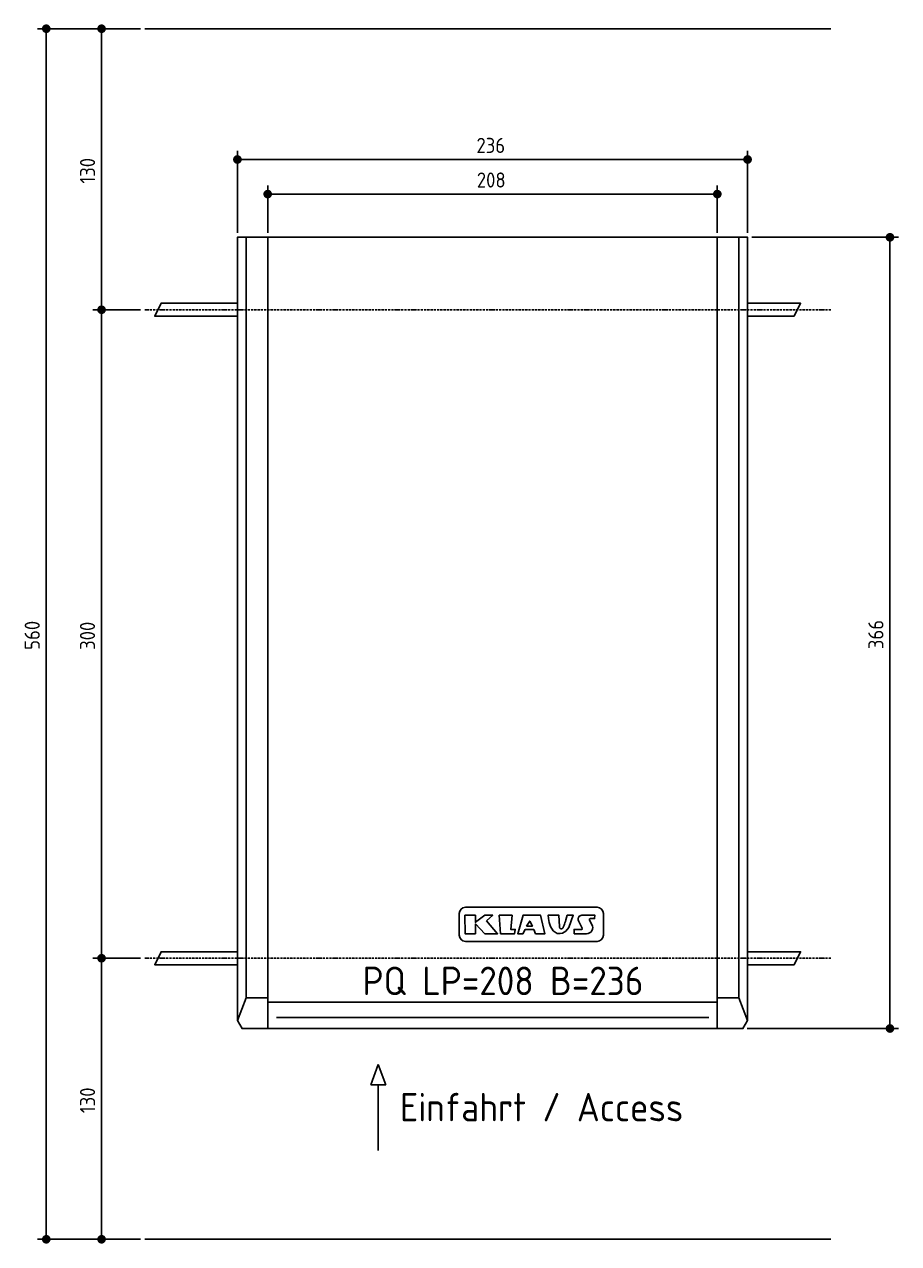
# Model space of a CAD drawing. Extents: x -557 to 3487, y -20 to 5620.
import ezdxf

# ---------------------------------------------------------------- set-up
doc = ezdxf.new("R2010")
doc.units = 0
doc.linetypes.add('GEN7', pattern=[15, 10, -2.5, 0, -2.5])
doc.layers.get('0').update_dxf_attribs({"linetype": 'CONTINUOUS'})
doc.layers.get('DEFPOINTS').update_dxf_attribs({"linetype": 'CONTINUOUS'})
for name, color, linetype in [('4', 3, 'CONTINUOUS'), ('5', 3, 'CONTINUOUS'), ('7', 4, 'GEN7'), ('SICHTBARE_KANTEN_DIN_', 7, 'CONTINUOUS')]:
    doc.layers.add(name, color=color, linetype=linetype)
doc.styles.get("Standard").update_dxf_attribs({"font": 'ISOCP.SHX'})
doc.dimstyles.get("Standard").update_dxf_attribs({"dimtxt": 2.5, "dimasz": 2.5, "dimexe": 1.25, "dimexo": 0.625, "dimtad": 1, "dimcen": 2.5, "dimazin": 3, "dimtfac": 1, "dimtmove": 0, "dimatfit": 3})

# ---------------------------------------------------------------- blocks, each defined once
blk = doc.blocks.new('PUNKT')
at = {"layer": '4', "color": 0, "linetype": 'BYBLOCK'}
blk.add_line((-0.5, 0), (-1, 0), dxfattribs=at)
at = {"layer": '4', "color": 0, "linetype": 'BYBLOCK', "const_width": 0.5}
blk.add_lwpolyline([(-0.25, 0, 1), (0.25, 0, 1)], format="xyb", close=True, dxfattribs=at)
blk = doc.blocks.new('*U26')
at = {"layer": '5', "color": 2}
blk.add_text('366', height=70, rotation=90, dxfattribs=at).set_placement((3417.1, 2729.8))
blk = doc.blocks.new('*D12')
at = {"layer": '5'}
for p, q in [((2808.4, 4635), (3487.1, 4635)), ((3447.1, 4595), (3447.1, 1015)), ((2787.1, 975), (3487.1, 975))]:
    blk.add_line(p, q, dxfattribs=at)
at = {"layer": 'DEFPOINTS', "color": 0}
for p in [(2788.4, 4635), (2767.1, 975), (3447.1, 975)]:
    blk.add_point(p, dxfattribs=at)
blk.add_blockref('*U26', (0, 0))
at = {"layer": '5', "xscale": 40, "yscale": 40, "zscale": 40}
for p, rotation in [((3447.1, 4635), 90), ((3447.1, 975), 270)]:
    blk.add_blockref('PUNKT', p, dxfattribs=dict(at, rotation=rotation))
blk = doc.blocks.new('*U27')
at = {"layer": '5', "color": 2}
blk.add_text('208', height=70, dxfattribs=at).set_placement((1535.8, 4865))
blk = doc.blocks.new('*D13')
at = {"layer": '5'}
for p, q in [((568.4, 4655), (568.4, 4875)), ((2648.4, 4655), (2648.4, 4875)), ((608.4, 4835), (2608.4, 4835))]:
    blk.add_line(p, q, dxfattribs=at)
at = {"layer": 'DEFPOINTS', "color": 0}
for p in [(2648.4, 4835), (568.4, 4635), (2648.4, 4635)]:
    blk.add_point(p, dxfattribs=at)
blk.add_blockref('*U27', (0, 0))
at = {"layer": '5', "xscale": 40, "yscale": 40, "zscale": 40, "rotation": 180}
blk.add_blockref('PUNKT', (568.4, 4835), dxfattribs=at)
at = {"layer": '5', "xscale": 40, "yscale": 40, "zscale": 40}
blk.add_blockref('PUNKT', (2648.4, 4835), dxfattribs=at)
blk = doc.blocks.new('*U28')
at = {"layer": '5', "color": 2}
blk.add_text('236', height=70, dxfattribs=at).set_placement((1534.1, 5025))
blk = doc.blocks.new('*D14')
at = {"layer": '5'}
for p, q in [((428.4, 4655), (428.4, 5035)), ((2788.4, 4655), (2788.4, 5035)), ((468.4, 4995), (2748.4, 4995))]:
    blk.add_line(p, q, dxfattribs=at)
at = {"layer": 'DEFPOINTS', "color": 0}
for p in [(2788.4, 4995), (428.4, 4635), (2788.4, 4635)]:
    blk.add_point(p, dxfattribs=at)
blk.add_blockref('*U28', (0, 0))
at = {"layer": '5', "xscale": 40, "yscale": 40, "zscale": 40, "rotation": 180}
blk.add_blockref('PUNKT', (428.4, 4995), dxfattribs=at)
at = {"layer": '5', "xscale": 40, "yscale": 40, "zscale": 40}
blk.add_blockref('PUNKT', (2788.4, 4995), dxfattribs=at)
blk = doc.blocks.new('*U29')
at = {"layer": '5', "color": 2}
blk.add_text('300', height=70, rotation=90, dxfattribs=at).set_placement((-230.2, 2726.5))
blk = doc.blocks.new('*D15')
at = {"layer": '5'}
for p, q in [((-20, 4300), (-240.2, 4300)), ((-200.2, 4260), (-200.2, 1340)), ((-20, 1300), (-240.2, 1300))]:
    blk.add_line(p, q, dxfattribs=at)
at = {"layer": 'DEFPOINTS', "color": 0}
for p in [(0, 4300), (-200.2, 1300), (0, 1300)]:
    blk.add_point(p, dxfattribs=at)
blk.add_blockref('*U29', (0, 0))
at = {"layer": '5', "xscale": 40, "yscale": 40, "zscale": 40}
for p, rotation in [((-200.2, 4300), 90), ((-200.2, 1300), 270)]:
    blk.add_blockref('PUNKT', p, dxfattribs=dict(at, rotation=rotation))
blk = doc.blocks.new('*U30')
at = {"layer": '5', "color": 2}
blk.add_text('130', height=70, rotation=90, dxfattribs=at).set_placement((-230, 583.5))
blk = doc.blocks.new('*D16')
at = {"layer": '5'}
for p, q in [((-20, 1300), (-240.000001, 1300)), ((-200.000001, 1260), (-200.000001, 40)), ((-20, 0), (-240.000001, 0))]:
    blk.add_line(p, q, dxfattribs=at)
at = {"layer": 'DEFPOINTS', "color": 0}
for p in [(0, 1300), (-200.000001, 0), (0, 0)]:
    blk.add_point(p, dxfattribs=at)
blk.add_blockref('*U30', (0, 0))
at = {"layer": '5', "xscale": 40, "yscale": 40, "zscale": 40}
for p, rotation in [((-200.000001, 1300), 90), ((-200.000001, 0), 270)]:
    blk.add_blockref('PUNKT', p, dxfattribs=dict(at, rotation=rotation))
blk = doc.blocks.new('*U31')
at = {"layer": '5', "color": 2}
blk.add_text('130', height=70, rotation=90, dxfattribs=at).set_placement((-230, 4883.5))
blk = doc.blocks.new('*D17')
at = {"layer": '5'}
for p, q in [((-20, 5600), (-240, 5600)), ((-200, 4340), (-200, 5560)), ((-20, 4300), (-240, 4300))]:
    blk.add_line(p, q, dxfattribs=at)
at = {"layer": 'DEFPOINTS', "color": 0}
for p in [(-200, 5600), (0, 5600), (0, 4300)]:
    blk.add_point(p, dxfattribs=at)
blk.add_blockref('*U31', (0, 0))
at = {"layer": '5', "xscale": 40, "yscale": 40, "zscale": 40}
for p, rotation in [((-200, 5600), 90), ((-200, 4300), 270)]:
    blk.add_blockref('PUNKT', p, dxfattribs=dict(at, rotation=rotation))
blk = doc.blocks.new('*U32')
at = {"layer": '5', "color": 2}
blk.add_text('560', height=70, rotation=90, dxfattribs=at).set_placement((-485.9, 2726.5))
blk = doc.blocks.new('*D18')
at = {"layer": '5'}
for p, q in [((-20, 5600), (-495.9, 5600)), ((-455.9, 5560), (-455.9, 40)), ((-20, 0), (-495.9, 0))]:
    blk.add_line(p, q, dxfattribs=at)
at = {"layer": 'DEFPOINTS', "color": 0}
for p in [(0, 5600), (-455.9, 0), (0, 0)]:
    blk.add_point(p, dxfattribs=at)
blk.add_blockref('*U32', (0, 0))
at = {"layer": '5', "xscale": 40, "yscale": 40, "zscale": 40}
for p, rotation in [((-455.9, 5600), 90), ((-455.9, 0), 270)]:
    blk.add_blockref('PUNKT', p, dxfattribs=dict(at, rotation=rotation))

msp = doc.modelspace()

# ---------------------------------------------------------------- linework, layer by layer
for p, q in [((3173.917, 5600), (0, 5600)), ((568.433, 4635), (568.433, 975)), ((2648.433, 4635), (2648.433, 975)), ((568.433, 1097.593), (2648.433, 1097.593)), ((1079.73, 807.877), (1045.224, 715.17)), ((1079.73, 807.877), (1114.237, 715.17)), ((1045.224, 715.17), (1114.237, 715.17)), ((1079.73, 715.17), (1079.73, 410.542)), ((3173.917, 0), (0, 0))]:
    msp.add_line(p, q)
for points in [[(2788.433, 1012.497), (2788.433, 4635), (428.433, 4635), (428.433, 1012.497), (449.796, 975), (2767.069, 975)], [(1580.86, 1473.691), (1609.151, 1499.159), (1573.48, 1499.159), (1529.347, 1466.756), (1529.347, 1499.159), (1480.745, 1499.159), (1481.323, 1413.518), (1529.347, 1413.518), (1529.347, 1459.235), (1573.352, 1413.518), (1631.774, 1413.518)], [(1645.179, 1413.241), (1639.923, 1499.159), (1698.719, 1499.159), (1693.115, 1433.782), (1713.947, 1433.195), (1710.73, 1413.241)], [(1807.519, 1413.241), (1799.031, 1433.782), (1759.679, 1433.782), (1749.091, 1413.241), (1725.536, 1413.241), (1749.831, 1499.159), (1830.933, 1499.159), (1850.677, 1413.241)], [(1766.134, 1448.613), (1780.511, 1471.961), (1793.029, 1448.613)], [(1953.942, 1499.159), (1982.181, 1499.159), (1962.263, 1443.05), (1947.562, 1425.086), (1932.862, 1416.341), (1920.701, 1413.959), (1907.033, 1415.003), (1889.071, 1427.321), (1876.167, 1447.504), (1870.221, 1465.745), (1867.268, 1483.268), (1865.732, 1499.159), (1915.957, 1499.159), (1918.244, 1447.08), (1918.985, 1442.263), (1919.43, 1441.242), (1919.896, 1440.276), (1920.316, 1439.515), (1920.701, 1438.927), (1921.063, 1438.477), (1921.414, 1438.135), (1921.764, 1437.866), (1922.126, 1437.638), (1922.508, 1437.425), (1922.909, 1437.222), (1923.323, 1437.033), (1923.745, 1436.86), (1924.171, 1436.707), (1924.595, 1436.576), (1925.013, 1436.469), (1925.419, 1436.39), (1925.81, 1436.34), (1926.187, 1436.318), (1926.553, 1436.318), (1926.911, 1436.338), (1927.262, 1436.374), (1927.611, 1436.423), (1927.959, 1436.482), (1928.31, 1436.545), (1928.664, 1436.612), (1929.02, 1436.684), (1929.376, 1436.763), (1929.729, 1436.854), (1930.077, 1436.958), (1930.416, 1437.079), (1930.744, 1437.22), (1931.059, 1437.383), (1931.359, 1437.57), (1931.645, 1437.78), (1931.922, 1438.009), (1932.192, 1438.255), (1932.458, 1438.513), (1932.725, 1438.78), (1932.993, 1439.055), (1933.268, 1439.332), (1933.555, 1439.622), (1933.87, 1439.982), (1934.235, 1440.48), (1934.669, 1441.185), (1935.192, 1442.167), (1935.824, 1443.494), (1936.585, 1445.236), (1937.496, 1447.462), (1938.578, 1450.256), (1939.866, 1453.769), (1941.395, 1458.164), (1943.203, 1463.607), (1945.325, 1470.263), (1947.799, 1478.297), (1950.659, 1487.874)]]:
    msp.add_lwpolyline(points, close=True)
for points in [[(428.433, 4330), (75.564, 4330), (45.564, 4270), (428.433, 4270)], [(2788.433, 4270), (3003.662, 4270), (3033.662, 4330), (2788.433, 4330)], [(1918.985, 1442.263), (1918.905, 1442.446)], [(428.433, 1330), (75.564, 1330), (45.564, 1270), (428.433, 1270)], [(2788.433, 1270), (3003.662, 1270), (3033.662, 1330), (2788.433, 1330)], [(608.433, 1025.778), (2018.433, 1025.778), (2608.433, 1025.778)]]:
    msp.add_lwpolyline(points)
for points in [[(1483.035, 1378.015), (2092.4, 1378.015, 0.41421356), (2121.2, 1406.815), (2121.2, 1506.89, 0.41421356), (2092.4, 1535.69), (1483.035, 1535.69, 0.41421356), (1454.235, 1506.89), (1454.235, 1406.815, 0.41421356)], [(2068.422, 1455.88), (2056.923, 1476.867, -0.56992068), (2060.87, 1483.529), (2080.856, 1483.529), (2081.933, 1499.159), (2022.367, 1499.159, 0.56212866), (2006.382, 1472.885), (2023.517, 1439.78, -0.56212866), (2019.521, 1433.211), (1985.923, 1433.211), (1986.522, 1416.994), (1986.661, 1413.241), (2043.165, 1413.241, 0.56992068)]]:
    msp.add_lwpolyline(points, format="xyb", close=True)
at = {"layer": '7'}
for p, q in [((3173.917, 4300), (0, 4300)), ((3173.917, 1300), (0, 1300))]:
    msp.add_line(p, q, dxfattribs=at)
at = {"layer": 'SICHTBARE_KANTEN_DIN_'}
for p, q in [((469.433, 4635), (469.433, 1117.593)), ((2747.433, 4635), (2747.433, 1117.593)), ((469.433, 1117.593), (428.433, 1012.497)), ((469.433, 1117.593), (568.433, 1117.593)), ((2747.433, 1117.593), (2648.433, 1117.593)), ((2747.433, 1117.593), (2788.433, 1012.497))]:
    msp.add_line(p, q, dxfattribs=at)

# ---------------------------------------------------------------- texts
for s, height, p in [('PQ LP=208 B=236', 132, (1006.808, 1129.325)), ('Einfahrt / Access', 131.25, (1180.148, 545.599))]:
    msp.add_text(s, height=height).set_placement(p)

# ---------------------------------------------------------------- dimensions: what is measured, and where the dimension line sits
at = {"layer": '5'}
for base, p1, p2, picture, middle in [((-455.923, 0), (0, 5600), (0, 0), '*D18', (-520.923, 2800)), ((-200, 5600), (0, 4300), (0, 5600), '*D17', (-265, 4950)), ((3447.098, 975), (2788.433, 4635), (2767.069, 975), '*D12', (3382.098, 2805)), ((-200.216, 1300), (0, 4300), (0, 1300), '*D15', (-265.216, 2800)), ((-200, 0), (0, 1300), (0, 0), '*D16', (-265, 650))]:
    dim = msp.add_linear_dim(base=base, p1=p1, p2=p2, angle=90, dimstyle='Standard', override={"dimdec": 2, "dimtdec": 0}, dxfattribs=at)
    dim.commit()
    dim.dimension.update_dxf_attribs({"geometry": picture, "text_midpoint": middle})
for base, p1, p2, picture, middle in [((2788.433, 4995), (428.433, 4635), (2788.433, 4635), '*D14', (1608.433, 5060.007)), ((2648.433, 4835), (568.433, 4635), (2648.433, 4635), '*D13', (1608.433, 4900.007))]:
    dim = msp.add_linear_dim(base=base, p1=p1, p2=p2, dimstyle='Standard', override={"dimdec": 2, "dimtdec": 0}, dxfattribs=at)
    dim.commit()
    dim.dimension.update_dxf_attribs({"geometry": picture, "text_midpoint": middle})

doc.saveas('drawing.dxf')
